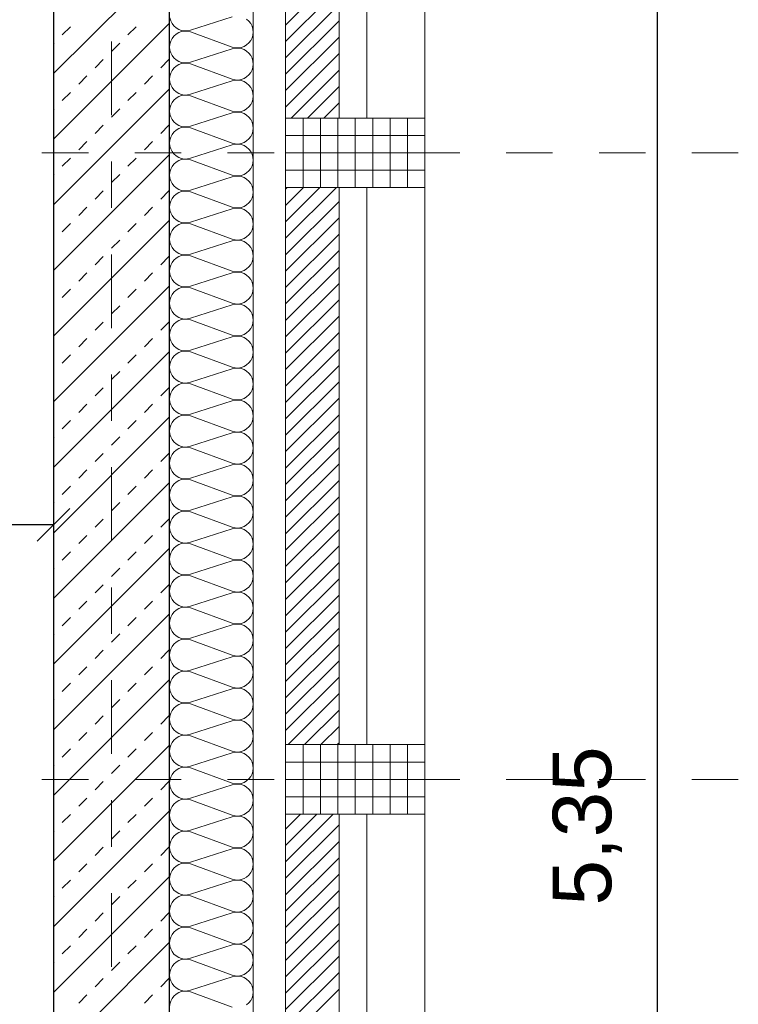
# Model space of a CAD drawing. Header units: metres. Extents: x -45.2 to 14.3, y -31.8 to 10.2.
# Tile 142 of 152: x -0.2 to 1.3, y -3.2 to -1.1. Entities that reach past the tile are written whole.
import ezdxf

# ---------------------------------------------------------------- set-up
doc = ezdxf.new("R2010")
doc.units = ezdxf.units.M
doc.header["$LTSCALE"] = 0.05
doc.linetypes.add('Achsen 01', pattern=[5.291531, 3.175, -1.058062, 0.352704, -0.705764])
doc.linetypes.add('Raster 01', pattern=[2, 1, -1])
doc.layers.get('0').update_dxf_attribs({"lineweight": 25})
for name, color, linetype, lineweight in [('013_Beton und Stahlbetonarbeiten-330 Außenwände', 7, 'Continuous', 25), ('014_Fassadenarbeiten-330 Betonfertigteile vertikal', 7, 'Continuous', 9), ('014_Fassadenarbeiten-330 Filtermauerwerk 11.5cm', 7, 'Continuous', 9), ('AV1-Einrichtung Bemaßung', 7, 'Continuous', 9), ('Bemaßung-Bemaßung', 7, 'Continuous', 9)]:
    doc.layers.add(name, color=color, linetype=linetype, lineweight=lineweight)
for name, color, linetype, lineweight, true_color in [('014_Fassadenarbeiten-000 Aufsicht Betonfertigteile', 7, 'Continuous', 9, 0xc0c0c0), ('014_Fassadenarbeiten-000 Aufsicht Mauerwerk', 7, 'Continuous', 9, 0xa6a6a6), ('014_Fassadenarbeiten-330 mineralische Dämmung', 7, 'Continuous', 9, 0x666666), ('AV1-Achsen', 1, 'Achsen 01', 18, 0xff0000), ('AV1-Raster', 7, 'Raster 01', 9, 0xa6a6a6)]:
    doc.layers.add(name, color=color, linetype=linetype, lineweight=lineweight, true_color=true_color)
doc.styles.add('Arial', font='arial.ttf')

msp = doc.modelspace()

# ---------------------------------------------------------------- linework, layer by layer
at = {"color": 0, "linetype": 'Continuous', "lineweight": 15}
msp.add_line((-0.0896, -2.116), (-0.1604, -2.1867), dxfattribs=at)
at = {"color": 0, "linetype": 'ByBlock', "lineweight": -2}
msp.add_line((-0.125, -2.1514), (-0.1957, -2.1514), dxfattribs=at)
at = {"layer": '013_Beton und Stahlbetonarbeiten-330 Außenwände', "color": 251, "linetype": 'Continuous', "lineweight": 13, "true_color": 0x4c4c4c}
for p, q in [((0.125, -0.9291), (-0.125, -1.1791)), ((0.125, -1.0706), (-0.125, -1.3206)), ((-0.1061, -1.096), (-0.0884, -1.0783)), ((0.0354, -1.096), (0.053, -1.0783)), ((-0.125, -1.1149), (-0.1237, -1.1137)), ((0, -1.1314), (0.0177, -1.1137)), ((-0.0354, -1.1667), (-0.0177, -1.149)), ((0.1061, -1.1667), (0.1237, -1.149)), ((-0.0707, -1.2021), (-0.053, -1.1844)), ((0.0707, -1.2021), (0.0884, -1.1844)), ((0.125, -1.212), (-0.125, -1.462)), ((-0.1061, -1.2374), (-0.0884, -1.2198)), ((0.0354, -1.2374), (0.053, -1.2198)), ((-0.125, -1.2564), (-0.1237, -1.2551)), ((0, -1.2728), (0.0177, -1.2551)), ((-0.0354, -1.3081), (-0.0177, -1.2905)), ((0.1061, -1.3081), (0.1237, -1.2905)), ((-0.0707, -1.3435), (-0.053, -1.3258)), ((0.0707, -1.3435), (0.0884, -1.3258)), ((0.125, -1.3534), (-0.125, -1.6034)), ((-0.1061, -1.3789), (-0.0884, -1.3612)), ((0.0354, -1.3789), (0.053, -1.3612)), ((-0.125, -1.3978), (-0.1237, -1.3965)), ((0, -1.4142), (0.0177, -1.3965)), ((-0.0354, -1.4496), (-0.0177, -1.4319)), ((0.1061, -1.4496), (0.1237, -1.4319)), ((-0.0707, -1.4849), (-0.053, -1.4672)), ((0.0707, -1.4849), (0.0884, -1.4672)), ((0.125, -1.4948), (-0.125, -1.7448)), ((-0.1061, -1.5203), (-0.0884, -1.5026)), ((0.0354, -1.5203), (0.053, -1.5026)), ((-0.125, -1.5392), (-0.1237, -1.538)), ((0, -1.5556), (0.0177, -1.538)), ((-0.0354, -1.591), (-0.0177, -1.5733)), ((0.1061, -1.591), (0.1237, -1.5733)), ((-0.0707, -1.6263), (-0.053, -1.6087)), ((0.0707, -1.6263), (0.0884, -1.6087)), ((0.125, -1.6363), (-0.125, -1.8863)), ((-0.1061, -1.6617), (-0.0884, -1.644)), ((0.0354, -1.6617), (0.053, -1.644)), ((-0.125, -1.6806), (-0.1237, -1.6794)), ((0, -1.6971), (0.0177, -1.6794)), ((-0.0354, -1.7324), (-0.0177, -1.7147)), ((0.1061, -1.7324), (0.1237, -1.7147)), ((-0.0707, -1.7678), (-0.053, -1.7501)), ((0.0707, -1.7678), (0.0884, -1.7501)), ((0.125, -1.7777), (-0.125, -2.0277)), ((-0.1061, -1.8031), (-0.0884, -1.7854)), ((0.0354, -1.8031), (0.053, -1.7854)), ((-0.125, -1.8221), (-0.1237, -1.8208)), ((0, -1.8385), (0.0177, -1.8208)), ((-0.0354, -1.8738), (-0.0177, -1.8562)), ((0.1061, -1.8738), (0.1237, -1.8562)), ((-0.0707, -1.9092), (-0.053, -1.8915)), ((0.0707, -1.9092), (0.0884, -1.8915)), ((0.125, -1.9191), (-0.125, -2.1691)), ((-0.1061, -1.9445), (-0.0884, -1.9269)), ((0.0354, -1.9445), (0.053, -1.9269)), ((-0.125, -1.9635), (-0.1237, -1.9622)), ((0, -1.9799), (0.0177, -1.9622)), ((-0.0354, -2.0153), (-0.0177, -1.9976)), ((0.1061, -2.0153), (0.1237, -1.9976)), ((-0.0707, -2.0506), (-0.053, -2.0329)), ((0.0707, -2.0506), (0.0884, -2.0329)), ((0.125, -2.0605), (-0.125, -2.3105)), ((-0.1061, -2.086), (-0.0884, -2.0683)), ((0.0354, -2.086), (0.053, -2.0683)), ((-0.125, -2.1049), (-0.1237, -2.1036)), ((0, -2.1213), (0.0177, -2.1036)), ((-0.0354, -2.1567), (-0.0177, -2.139)), ((0.1061, -2.1567), (0.1237, -2.139)), ((-0.0707, -2.192), (-0.053, -2.1744)), ((0.0707, -2.192), (0.0884, -2.1744)), ((0.125, -2.2019), (-0.125, -2.4519)), ((-0.1061, -2.2274), (-0.0884, -2.2097)), ((0.0354, -2.2274), (0.053, -2.2097)), ((-0.125, -2.2463), (-0.1237, -2.2451)), ((0, -2.2627), (0.0177, -2.2451)), ((-0.0354, -2.2981), (-0.0177, -2.2804)), ((0.1061, -2.2981), (0.1237, -2.2804)), ((-0.0707, -2.3335), (-0.053, -2.3158)), ((0.0707, -2.3335), (0.0884, -2.3158)), ((0.125, -2.3434), (-0.125, -2.5934)), ((-0.1061, -2.3688), (-0.0884, -2.3511)), ((0.0354, -2.3688), (0.053, -2.3511)), ((-0.125, -2.3877), (-0.1237, -2.3865)), ((0, -2.4042), (0.0177, -2.3865)), ((-0.0354, -2.4395), (-0.0177, -2.4218)), ((0.1061, -2.4395), (0.1237, -2.4218)), ((-0.0707, -2.4749), (-0.053, -2.4572)), ((0.0707, -2.4749), (0.0884, -2.4572)), ((0.125, -2.4848), (-0.125, -2.7348)), ((-0.1061, -2.5102), (-0.0884, -2.4926)), ((0.0354, -2.5102), (0.053, -2.4926)), ((-0.125, -2.5292), (-0.1237, -2.5279)), ((0, -2.5456), (0.0177, -2.5279)), ((-0.0354, -2.5809), (-0.0177, -2.5633)), ((0.1061, -2.5809), (0.1237, -2.5633)), ((-0.0707, -2.6163), (-0.053, -2.5986)), ((0.0707, -2.6163), (0.0884, -2.5986)), ((0.125, -2.6262), (-0.125, -2.8762)), ((-0.1061, -2.6517), (-0.0884, -2.634)), ((0.0354, -2.6517), (0.053, -2.634)), ((-0.125, -2.6706), (-0.1237, -2.6693)), ((0, -2.687), (0.0177, -2.6693)), ((-0.0354, -2.7224), (-0.0177, -2.7047)), ((0.1061, -2.7224), (0.1237, -2.7047)), ((-0.0707, -2.7577), (-0.053, -2.74)), ((0.0707, -2.7577), (0.0884, -2.74)), ((0.125, -2.7676), (-0.125, -3.0176)), ((-0.1061, -2.7931), (-0.0884, -2.7754)), ((0.0354, -2.7931), (0.053, -2.7754)), ((-0.125, -2.812), (-0.1237, -2.8107)), ((0, -2.8284), (0.0177, -2.8107)), ((-0.0354, -2.8638), (-0.0177, -2.8461)), ((0.1061, -2.8638), (0.1237, -2.8461)), ((-0.0707, -2.8991), (-0.053, -2.8815)), ((0.0707, -2.8991), (0.0884, -2.8815)), ((0.125, -2.909), (-0.125, -3.159)), ((-0.1061, -2.9345), (-0.0884, -2.9168)), ((0.0354, -2.9345), (0.053, -2.9168)), ((-0.125, -2.9534), (-0.1237, -2.9522)), ((0, -2.9698), (0.0177, -2.9522)), ((-0.0354, -3.0052), (-0.0177, -2.9875)), ((0.1061, -3.0052), (0.1237, -2.9875)), ((-0.0707, -3.0406), (-0.053, -3.0229)), ((0.0707, -3.0406), (0.0884, -3.0229)), ((0.125, -3.0505), (-0.125, -3.3005)), ((-0.1061, -3.0759), (-0.0884, -3.0582)), ((0.0354, -3.0759), (0.053, -3.0582)), ((-0.125, -3.0948), (-0.1237, -3.0936)), ((0, -3.1113), (0.0177, -3.0936)), ((-0.0354, -3.1466), (-0.0177, -3.1289)), ((0.1061, -3.1466), (0.1237, -3.1289)), ((-0.0707, -3.182), (-0.053, -3.1643)), ((0.0707, -3.182), (0.0884, -3.1643))]:
    msp.add_line(p, q, dxfattribs=at)
at = {"layer": '013_Beton und Stahlbetonarbeiten-330 Außenwände'}
msp.add_lwpolyline([(-0.125, 0.125), (-0.125, -5.525), (0.125, -5.525), (0.125, 0.125)], close=True, dxfattribs=at)
at = {"layer": '014_Fassadenarbeiten-000 Aufsicht Betonfertigteile'}
msp.add_lwpolyline([(0.305, -21.905), (0.305, 0.305), (0.675, 0.675), (0.675, -22.275)], close=True, dxfattribs=at)
at = {"layer": '014_Fassadenarbeiten-000 Aufsicht Mauerwerk'}
for points in [[(0.375, -0.075), (0.55, -0.075), (0.55, -1.275), (0.375, -1.275)], [(0.55, -1.275), (0.375, -1.275), (0.375, -0.075), (0.55, -0.075)], [(0.375, -1.425), (0.55, -1.425), (0.55, -2.625), (0.375, -2.625)], [(0.55, -2.625), (0.375, -2.625), (0.375, -1.425), (0.55, -1.425)], [(0.375, -2.775), (0.55, -2.775), (0.55, -3.975), (0.375, -3.975)], [(0.55, -3.975), (0.375, -3.975), (0.375, -2.775), (0.55, -2.775)]]:
    msp.add_lwpolyline(points, close=True, dxfattribs=at)
at = {"layer": '014_Fassadenarbeiten-330 Betonfertigteile vertikal', "color": 8, "linetype": 'Continuous', "lineweight": 9, "true_color": 0x808080}
for p, q in [((0.4125, -1.275), (0.4125, -1.425)), ((0.45, -1.275), (0.45, -1.425)), ((0.4875, -1.275), (0.4875, -1.425)), ((0.525, -1.275), (0.525, -1.425)), ((0.5625, -1.275), (0.5625, -1.425)), ((0.6, -1.275), (0.6, -1.425)), ((0.6375, -1.275), (0.6375, -1.425)), ((0.4125, -2.625), (0.4125, -2.775)), ((0.45, -2.625), (0.45, -2.775)), ((0.4875, -2.625), (0.4875, -2.775)), ((0.525, -2.625), (0.525, -2.775)), ((0.5625, -2.625), (0.5625, -2.775)), ((0.6, -2.625), (0.6, -2.775)), ((0.6375, -2.625), (0.6375, -2.775))]:
    msp.add_line(p, q, dxfattribs=at)
at = {"layer": '014_Fassadenarbeiten-330 Betonfertigteile vertikal', "color": 8, "linetype": 'Continuous', "lineweight": 13, "true_color": 0x808080}
for p, q in [((0.375, -1.3125), (0.675, -1.3125)), ((0.375, -1.35), (0.675, -1.35)), ((0.375, -1.3875), (0.675, -1.3875)), ((0.375, -2.6625), (0.675, -2.6625)), ((0.375, -2.7), (0.675, -2.7)), ((0.375, -2.7375), (0.675, -2.7375))]:
    msp.add_line(p, q, dxfattribs=at)
at = {"layer": '014_Fassadenarbeiten-330 Betonfertigteile vertikal'}
for points in [[(0.675, -1.275), (0.675, -1.425), (0.375, -1.425), (0.375, -1.275)], [(0.675, -2.625), (0.675, -2.775), (0.375, -2.775), (0.375, -2.625)]]:
    msp.add_lwpolyline(points, close=True, dxfattribs=at)
at = {"layer": '014_Fassadenarbeiten-330 Filtermauerwerk 11.5cm', "color": 8, "linetype": 'Continuous', "lineweight": 9, "true_color": 0x808080}
for p, q in [((0.375, -1.0746), (0.49, -0.9596)), ((0.375, -1.1099), (0.49, -0.9949)), ((0.375, -1.1453), (0.49, -1.0303)), ((0.375, -1.1806), (0.49, -1.0656)), ((0.375, -1.216), (0.49, -1.101)), ((0.375, -1.2513), (0.49, -1.1363)), ((0.3867, -1.275), (0.49, -1.1717)), ((0.4221, -1.275), (0.49, -1.2071)), ((0.4574, -1.275), (0.49, -1.2424)), ((0.375, -1.4281), (0.3781, -1.425)), ((0.375, -1.4635), (0.4135, -1.425)), ((0.375, -1.4988), (0.4488, -1.425)), ((0.375, -1.5342), (0.4842, -1.425)), ((0.375, -1.5695), (0.49, -1.4545)), ((0.375, -1.6049), (0.49, -1.4899)), ((0.375, -1.6403), (0.49, -1.5253)), ((0.375, -1.6756), (0.49, -1.5606)), ((0.375, -1.711), (0.49, -1.596)), ((0.375, -1.7463), (0.49, -1.6313)), ((0.375, -1.7817), (0.49, -1.6667)), ((0.375, -1.817), (0.49, -1.702)), ((0.375, -1.8524), (0.49, -1.7374)), ((0.375, -1.8877), (0.49, -1.7727)), ((0.375, -1.9231), (0.49, -1.8081)), ((0.375, -1.9585), (0.49, -1.8435)), ((0.375, -1.9938), (0.49, -1.8788)), ((0.375, -2.0292), (0.49, -1.9142)), ((0.375, -2.0645), (0.49, -1.9495)), ((0.375, -2.0999), (0.49, -1.9849)), ((0.375, -2.1352), (0.49, -2.0202)), ((0.375, -2.1706), (0.49, -2.0556)), ((0.375, -2.2059), (0.49, -2.0909)), ((0.375, -2.2413), (0.49, -2.1263)), ((0.375, -2.2767), (0.49, -2.1617)), ((0.375, -2.312), (0.49, -2.197)), ((0.375, -2.3474), (0.49, -2.2324)), ((0.375, -2.3827), (0.49, -2.2677)), ((0.375, -2.4181), (0.49, -2.3031)), ((0.375, -2.4534), (0.49, -2.3384)), ((0.375, -2.4888), (0.49, -2.3738)), ((0.375, -2.5241), (0.49, -2.4091)), ((0.375, -2.5595), (0.49, -2.4445)), ((0.375, -2.5948), (0.49, -2.4798)), ((0.3802, -2.625), (0.49, -2.5152)), ((0.4156, -2.625), (0.49, -2.5506)), ((0.4509, -2.625), (0.49, -2.5859)), ((0.4863, -2.625), (0.49, -2.6213)), ((0.375, -2.807), (0.407, -2.775)), ((0.375, -2.8423), (0.4423, -2.775)), ((0.375, -2.8777), (0.4777, -2.775)), ((0.375, -2.913), (0.49, -2.798)), ((0.375, -2.9484), (0.49, -2.8334)), ((0.375, -2.9838), (0.49, -2.8688)), ((0.375, -3.0191), (0.49, -2.9041)), ((0.375, -3.0545), (0.49, -2.9395)), ((0.375, -3.0898), (0.49, -2.9748)), ((0.375, -3.1252), (0.49, -3.0102)), ((0.375, -3.1605), (0.49, -3.0455)), ((0.375, -3.1959), (0.49, -3.0809)), ((0.375, -3.2312), (0.49, -3.1162)), ((0.375, -3.2666), (0.49, -3.1516))]:
    msp.add_line(p, q, dxfattribs=at)
at = {"layer": '014_Fassadenarbeiten-330 Filtermauerwerk 11.5cm'}
for points in [[(0.49, -1.275), (0.375, -1.275), (0.375, -0.075), (0.49, -0.075)], [(0.49, -2.625), (0.375, -2.625), (0.375, -1.425), (0.49, -1.425)], [(0.49, -3.975), (0.375, -3.975), (0.375, -2.775), (0.49, -2.775)]]:
    msp.add_lwpolyline(points, close=True, dxfattribs=at)
at = {"layer": '014_Fassadenarbeiten-330 mineralische Dämmung'}
msp.add_lwpolyline([(0, 0.125), (0, 0.305), (0.305, 0.305), (0.305, -5.4), (0.125, -5.4), (0.125, 0.125)], close=True, dxfattribs=at)
for points in [[(0.26, -1.057), (0.17, -1.0859), (0.17, -1.0859), (0.1637, -1.0873), (0.1572, -1.0875), (0.1508, -1.0865), (0.1447, -1.0842), (0.1392, -1.0809), (0.1343, -1.0767), (0.1303, -1.0715), (0.1274, -1.0658), (0.1256, -1.0595)], [(0.2908, -3.1859), (0.2957, -3.1816), (0.2997, -3.1765), (0.3026, -3.1708), (0.3044, -3.1645), (0.305, -3.1581), (0.3044, -3.1516), (0.3026, -3.1454), (0.2997, -3.1397), (0.2957, -3.1345), (0.2908, -3.1303), (0.2853, -3.127), (0.2792, -3.1247), (0.2728, -3.1237), (0.2663, -3.1239), (0.26, -3.1253), (0.17, -3.1542), (0.17, -3.1542), (0.1637, -3.1556), (0.1572, -3.1558), (0.1508, -3.1548), (0.1447, -3.1526), (0.1392, -3.1493), (0.1343, -3.145), (0.1303, -3.1399), (0.1274, -3.1341), (0.1256, -3.1279), (0.125, -3.1214), (0.1256, -3.115), (0.1274, -3.1088), (0.1303, -3.103), (0.1343, -3.0979), (0.1392, -3.0936), (0.1447, -3.0903), (0.1508, -3.0881), (0.1572, -3.0871), (0.1637, -3.0873), (0.17, -3.0887), (0.26, -3.1219), (0.26, -3.1219), (0.2663, -3.1233), (0.2728, -3.1235), (0.2792, -3.1225), (0.2853, -3.1203), (0.2908, -3.117), (0.2957, -3.1127), (0.2997, -3.1076), (0.3026, -3.1018), (0.3044, -3.0956), (0.305, -3.0891), (0.3044, -3.0827), (0.3026, -3.0765), (0.2997, -3.0707), (0.2957, -3.0656), (0.2908, -3.0613), (0.2853, -3.058), (0.2792, -3.0558), (0.2728, -3.0548), (0.2663, -3.055), (0.26, -3.0564), (0.17, -3.0853), (0.17, -3.0853), (0.1637, -3.0867), (0.1572, -3.0869), (0.1508, -3.0859), (0.1447, -3.0836), (0.1392, -3.0803), (0.1343, -3.0761), (0.1303, -3.0709), (0.1274, -3.0652), (0.1256, -3.0589), (0.125, -3.0525), (0.1256, -3.0461), (0.1274, -3.0398), (0.1303, -3.0341), (0.1343, -3.0289), (0.1392, -3.0247), (0.1447, -3.0214), (0.1508, -3.0192), (0.1572, -3.0181), (0.1637, -3.0183), (0.17, -3.0197), (0.26, -3.053), (0.26, -3.053), (0.2663, -3.0544), (0.2728, -3.0546), (0.2792, -3.0535), (0.2853, -3.0513), (0.2908, -3.048), (0.2957, -3.0438), (0.2997, -3.0386), (0.3026, -3.0329), (0.3044, -3.0266), (0.305, -3.0202), (0.3044, -3.0138), (0.3026, -3.0075), (0.2997, -3.0018), (0.2957, -2.9967), (0.2908, -2.9924), (0.2853, -2.9891), (0.2792, -2.9869), (0.2728, -2.9858), (0.2663, -2.986), (0.26, -2.9874), (0.17, -3.0163), (0.17, -3.0163), (0.1637, -3.0177), (0.1572, -3.0179), (0.1508, -3.0169), (0.1447, -3.0147), (0.1392, -3.0114), (0.1343, -3.0071), (0.1303, -3.002), (0.1274, -2.9962), (0.1256, -2.99), (0.125, -2.9836), (0.1256, -2.9771), (0.1274, -2.9709), (0.1303, -2.9651), (0.1343, -2.96), (0.1392, -2.9557), (0.1447, -2.9524), (0.1508, -2.9502), (0.1572, -2.9492), (0.1637, -2.9494), (0.17, -2.9508), (0.26, -2.984), (0.26, -2.984), (0.2663, -2.9854), (0.2728, -2.9856), (0.2792, -2.9846), (0.2853, -2.9824), (0.2908, -2.9791), (0.2957, -2.9748), (0.2997, -2.9697), (0.3026, -2.9639), (0.3044, -2.9577), (0.305, -2.9513), (0.3044, -2.9448), (0.3026, -2.9386), (0.2997, -2.9328), (0.2957, -2.9277), (0.2908, -2.9234), (0.2853, -2.9201), (0.2792, -2.9179), (0.2728, -2.9169), (0.2663, -2.9171), (0.26, -2.9185), (0.17, -2.9474), (0.17, -2.9474), (0.1637, -2.9488), (0.1572, -2.949), (0.1508, -2.948), (0.1447, -2.9458), (0.1392, -2.9425), (0.1343, -2.9382), (0.1303, -2.933), (0.1274, -2.9273), (0.1256, -2.9211), (0.125, -2.9146), (0.1256, -2.9082), (0.1274, -2.9019), (0.1303, -2.8962), (0.1343, -2.8911), (0.1392, -2.8868), (0.1447, -2.8835), (0.1508, -2.8813), (0.1572, -2.8802), (0.1637, -2.8804), (0.17, -2.8818), (0.26, -2.9151), (0.26, -2.9151), (0.2663, -2.9165), (0.2728, -2.9167), (0.2792, -2.9157), (0.2853, -2.9135), (0.2908, -2.9102), (0.2957, -2.9059), (0.2997, -2.9007), (0.3026, -2.895), (0.3044, -2.8888), (0.305, -2.8823), (0.3044, -2.8759), (0.3026, -2.8697), (0.2997, -2.8639), (0.2957, -2.8588), (0.2908, -2.8545), (0.2853, -2.8512), (0.2792, -2.849), (0.2728, -2.8479), (0.2663, -2.8481), (0.26, -2.8495), (0.17, -2.8785), (0.17, -2.8785), (0.1637, -2.8799), (0.1572, -2.88), (0.1508, -2.879), (0.1447, -2.8768), (0.1392, -2.8735), (0.1343, -2.8692), (0.1303, -2.8641), (0.1274, -2.8583), (0.1256, -2.8521), (0.125, -2.8457), (0.1256, -2.8392), (0.1274, -2.833), (0.1303, -2.8272), (0.1343, -2.8221), (0.1392, -2.8178), (0.1447, -2.8145), (0.1508, -2.8123), (0.1572, -2.8113), (0.1637, -2.8115), (0.17, -2.8129), (0.26, -2.8462), (0.26, -2.8462), (0.2663, -2.8475), (0.2728, -2.8477), (0.2792, -2.8467), (0.2853, -2.8445), (0.2908, -2.8412), (0.2957, -2.8369), (0.2997, -2.8318), (0.3026, -2.826), (0.3044, -2.8198), (0.305, -2.8134), (0.3044, -2.8069), (0.3026, -2.8007), (0.2997, -2.7949), (0.2957, -2.7898), (0.2908, -2.7855), (0.2853, -2.7822), (0.2792, -2.78), (0.2728, -2.779), (0.2663, -2.7792), (0.26, -2.7806), (0.17, -2.8095), (0.17, -2.8095), (0.1637, -2.8109), (0.1572, -2.8111), (0.1508, -2.8101), (0.1447, -2.8079), (0.1392, -2.8046), (0.1343, -2.8003), (0.1303, -2.7952), (0.1274, -2.7894), (0.1256, -2.7832), (0.125, -2.7767), (0.1256, -2.7703), (0.1274, -2.7641), (0.1303, -2.7583), (0.1343, -2.7532), (0.1392, -2.7489), (0.1447, -2.7456), (0.1508, -2.7434), (0.1572, -2.7423), (0.1637, -2.7425), (0.17, -2.7439), (0.26, -2.7772), (0.26, -2.7772), (0.2663, -2.7786), (0.2728, -2.7788), (0.2792, -2.7778), (0.2853, -2.7756), (0.2908, -2.7723), (0.2957, -2.768), (0.2997, -2.7629), (0.3026, -2.7571), (0.3044, -2.7509), (0.305, -2.7444), (0.3044, -2.738), (0.3026, -2.7318), (0.2997, -2.726), (0.2957, -2.7209), (0.2908, -2.7166), (0.2853, -2.7133), (0.2792, -2.7111), (0.2728, -2.7101), (0.2663, -2.7102), (0.26, -2.7116), (0.17, -2.7406), (0.17, -2.7406), (0.1637, -2.742), (0.1572, -2.7422), (0.1508, -2.7411), (0.1447, -2.7389), (0.1392, -2.7356), (0.1343, -2.7313), (0.1303, -2.7262), (0.1274, -2.7204), (0.1256, -2.7142), (0.125, -2.7078), (0.1256, -2.7013), (0.1274, -2.6951), (0.1303, -2.6893), (0.1343, -2.6842), (0.1392, -2.6799), (0.1447, -2.6766), (0.1508, -2.6744), (0.1572, -2.6734), (0.1637, -2.6736), (0.17, -2.675), (0.26, -2.7083), (0.26, -2.7083), (0.2663, -2.7097), (0.2728, -2.7098), (0.2792, -2.7088), (0.2853, -2.7066), (0.2908, -2.7033), (0.2957, -2.699), (0.2997, -2.6939), (0.3026, -2.6881), (0.3044, -2.6819), (0.305, -2.6755), (0.3044, -2.669), (0.3026, -2.6628), (0.2997, -2.657), (0.2957, -2.6519), (0.2908, -2.6476), (0.2853, -2.6443), (0.2792, -2.6421), (0.2728, -2.6411), (0.2663, -2.6413), (0.26, -2.6427), (0.17, -2.6716), (0.17, -2.6716), (0.1637, -2.673), (0.1572, -2.6732), (0.1508, -2.6722), (0.1447, -2.67), (0.1392, -2.6667), (0.1343, -2.6624), (0.1303, -2.6573), (0.1274, -2.6515), (0.1256, -2.6453), (0.125, -2.6388), (0.1256, -2.6324), (0.1274, -2.6262), (0.1303, -2.6204), (0.1343, -2.6153), (0.1392, -2.611), (0.1447, -2.6077), (0.1508, -2.6055), (0.1572, -2.6045), (0.1637, -2.6046), (0.17, -2.606), (0.26, -2.6393), (0.26, -2.6393), (0.2663, -2.6407), (0.2728, -2.6409), (0.2792, -2.6399), (0.2853, -2.6377), (0.2908, -2.6344), (0.2957, -2.6301), (0.2997, -2.625), (0.3026, -2.6192), (0.3044, -2.613), (0.305, -2.6065), (0.3044, -2.6001), (0.3026, -2.5939), (0.2997, -2.5881), (0.2957, -2.583), (0.2908, -2.5787), (0.2853, -2.5754), (0.2792, -2.5732), (0.2728, -2.5722), (0.2663, -2.5724), (0.26, -2.5737), (0.17, -2.6027), (0.17, -2.6027), (0.1637, -2.6041), (0.1572, -2.6043), (0.1508, -2.6032), (0.1447, -2.601), (0.1392, -2.5977), (0.1343, -2.5934), (0.1303, -2.5883), (0.1274, -2.5826), (0.1256, -2.5763), (0.125, -2.5699), (0.1256, -2.5634), (0.1274, -2.5572), (0.1303, -2.5515), (0.1343, -2.5463), (0.1392, -2.542), (0.1447, -2.5387), (0.1508, -2.5365), (0.1572, -2.5355), (0.1637, -2.5357), (0.17, -2.5371), (0.26, -2.5704), (0.26, -2.5704), (0.2663, -2.5718), (0.2728, -2.572), (0.2792, -2.5709), (0.2853, -2.5687), (0.2908, -2.5654), (0.2957, -2.5611), (0.2997, -2.556), (0.3026, -2.5503), (0.3044, -2.544), (0.305, -2.5376), (0.3044, -2.5311), (0.3026, -2.5249), (0.2997, -2.5192), (0.2957, -2.514), (0.2908, -2.5098), (0.2853, -2.5064), (0.2792, -2.5042), (0.2728, -2.5032), (0.2663, -2.5034), (0.26, -2.5048), (0.17, -2.5337), (0.17, -2.5337), (0.1637, -2.5351), (0.1572, -2.5353), (0.1508, -2.5343), (0.1447, -2.5321), (0.1392, -2.5288), (0.1343, -2.5245), (0.1303, -2.5194), (0.1274, -2.5136), (0.1256, -2.5074), (0.125, -2.5009), (0.1256, -2.4945), (0.1274, -2.4883), (0.1303, -2.4825), (0.1343, -2.4774), (0.1392, -2.4731), (0.1447, -2.4698), (0.1508, -2.4676), (0.1572, -2.4666), (0.1637, -2.4668), (0.17, -2.4682), (0.26, -2.5014), (0.26, -2.5014), (0.2663, -2.5028), (0.2728, -2.503), (0.2792, -2.502), (0.2853, -2.4998), (0.2908, -2.4965), (0.2957, -2.4922), (0.2997, -2.4871), (0.3026, -2.4813), (0.3044, -2.4751), (0.305, -2.4686), (0.3044, -2.4622), (0.3026, -2.456), (0.2997, -2.4502), (0.2957, -2.4451), (0.2908, -2.4408), (0.2853, -2.4375), (0.2792, -2.4353), (0.2728, -2.4343), (0.2663, -2.4345), (0.26, -2.4359), (0.17, -2.4648), (0.17, -2.4648), (0.1637, -2.4662), (0.1572, -2.4664), (0.1508, -2.4653), (0.1447, -2.4631), (0.1392, -2.4598), (0.1343, -2.4556), (0.1303, -2.4504), (0.1274, -2.4447), (0.1256, -2.4384), (0.125, -2.432), (0.1256, -2.4256), (0.1274, -2.4193), (0.1303, -2.4136), (0.1343, -2.4084), (0.1392, -2.4042), (0.1447, -2.4009), (0.1508, -2.3986), (0.1572, -2.3976), (0.1637, -2.3978), (0.17, -2.3992), (0.26, -2.4325), (0.26, -2.4325), (0.2663, -2.4339), (0.2728, -2.4341), (0.2792, -2.433), (0.2853, -2.4308), (0.2908, -2.4275), (0.2957, -2.4233), (0.2997, -2.4181), (0.3026, -2.4124), (0.3044, -2.4061), (0.305, -2.3997), (0.3044, -2.3933), (0.3026, -2.387), (0.2997, -2.3813), (0.2957, -2.3761), (0.2908, -2.3719), (0.2853, -2.3686), (0.2792, -2.3664), (0.2728, -2.3653), (0.2663, -2.3655), (0.26, -2.3669), (0.17, -2.3958), (0.17, -2.3958), (0.1637, -2.3972), (0.1572, -2.3974), (0.1508, -2.3964), (0.1447, -2.3942), (0.1392, -2.3909), (0.1343, -2.3866), (0.1303, -2.3815), (0.1274, -2.3757), (0.1256, -2.3695), (0.125, -2.3631), (0.1256, -2.3566), (0.1274, -2.3504), (0.1303, -2.3446), (0.1343, -2.3395), (0.1392, -2.3352), (0.1447, -2.3319), (0.1508, -2.3297), (0.1572, -2.3287), (0.1637, -2.3289), (0.17, -2.3303), (0.26, -2.3635), (0.26, -2.3635), (0.2663, -2.3649), (0.2728, -2.3651), (0.2792, -2.3641), (0.2853, -2.3619), (0.2908, -2.3586), (0.2957, -2.3543), (0.2997, -2.3492), (0.3026, -2.3434), (0.3044, -2.3372), (0.305, -2.3308), (0.3044, -2.3243), (0.3026, -2.3181), (0.2997, -2.3123), (0.2957, -2.3072), (0.2908, -2.3029), (0.2853, -2.2996), (0.2792, -2.2974), (0.2728, -2.2964), (0.2663, -2.2966), (0.26, -2.298), (0.17, -2.3269), (0.17, -2.3269), (0.1637, -2.3283), (0.1572, -2.3285), (0.1508, -2.3275), (0.1447, -2.3253), (0.1392, -2.322), (0.1343, -2.3177), (0.1303, -2.3125), (0.1274, -2.3068), (0.1256, -2.3006), (0.125, -2.2941), (0.1256, -2.2877), (0.1274, -2.2814), (0.1303, -2.2757), (0.1343, -2.2706), (0.1392, -2.2663), (0.1447, -2.263), (0.1508, -2.2608), (0.1572, -2.2597), (0.1637, -2.2599), (0.17, -2.2613), (0.26, -2.2946), (0.26, -2.2946), (0.2663, -2.296), (0.2728, -2.2962), (0.2792, -2.2952), (0.2853, -2.293), (0.2908, -2.2896), (0.2957, -2.2854), (0.2997, -2.2802), (0.3026, -2.2745), (0.3044, -2.2683), (0.305, -2.2618), (0.3044, -2.2554), (0.3026, -2.2491), (0.2997, -2.2434), (0.2957, -2.2383), (0.2908, -2.234), (0.2853, -2.2307), (0.2792, -2.2285), (0.2728, -2.2274), (0.2663, -2.2276), (0.26, -2.229), (0.17, -2.2579), (0.17, -2.2579), (0.1637, -2.2593), (0.1572, -2.2595), (0.1508, -2.2585), (0.1447, -2.2563), (0.1392, -2.253), (0.1343, -2.2487), (0.1303, -2.2436), (0.1274, -2.2378), (0.1256, -2.2316), (0.125, -2.2252), (0.1256, -2.2187), (0.1274, -2.2125), (0.1303, -2.2067), (0.1343, -2.2016), (0.1392, -2.1973), (0.1447, -2.194), (0.1508, -2.1918), (0.1572, -2.1908), (0.1637, -2.191), (0.17, -2.1924), (0.26, -2.2256), (0.26, -2.2256), (0.2663, -2.227), (0.2728, -2.2272), (0.2792, -2.2262), (0.2853, -2.224), (0.2908, -2.2207), (0.2957, -2.2164), (0.2997, -2.2113), (0.3026, -2.2055), (0.3044, -2.1993), (0.305, -2.1929), (0.3044, -2.1864), (0.3026, -2.1802), (0.2997, -2.1744), (0.2957, -2.1693), (0.2908, -2.165), (0.2853, -2.1617), (0.2792, -2.1595), (0.2728, -2.1585), (0.2663, -2.1587), (0.26, -2.1601), (0.17, -2.189), (0.17, -2.189), (0.1637, -2.1904), (0.1572, -2.1906), (0.1508, -2.1896), (0.1447, -2.1874), (0.1392, -2.1841), (0.1343, -2.1798), (0.1303, -2.1747), (0.1274, -2.1689), (0.1256, -2.1627), (0.125, -2.1562), (0.1256, -2.1498), (0.1274, -2.1436), (0.1303, -2.1378), (0.1343, -2.1327), (0.1392, -2.1284), (0.1447, -2.1251), (0.1508, -2.1229), (0.1572, -2.1218), (0.1637, -2.122), (0.17, -2.1234), (0.26, -2.1567), (0.26, -2.1567), (0.2663, -2.1581), (0.2728, -2.1583), (0.2792, -2.1573), (0.2853, -2.1551), (0.2908, -2.1518), (0.2957, -2.1475), (0.2997, -2.1424), (0.3026, -2.1366), (0.3044, -2.1304), (0.305, -2.1239), (0.3044, -2.1175), (0.3026, -2.1113), (0.2997, -2.1055), (0.2957, -2.1004), (0.2908, -2.0961), (0.2853, -2.0928), (0.2792, -2.0906), (0.2728, -2.0895), (0.2663, -2.0897), (0.26, -2.0911), (0.17, -2.1201), (0.17, -2.1201), (0.1637, -2.1215), (0.1572, -2.1216), (0.1508, -2.1206), (0.1447, -2.1184), (0.1392, -2.1151), (0.1343, -2.1108), (0.1303, -2.1057), (0.1274, -2.0999), (0.1256, -2.0937), (0.125, -2.0873), (0.1256, -2.0808), (0.1274, -2.0746), (0.1303, -2.0688), (0.1343, -2.0637), (0.1392, -2.0594), (0.1447, -2.0561), (0.1508, -2.0539), (0.1572, -2.0529), (0.1637, -2.0531), (0.17, -2.0545), (0.26, -2.0878), (0.26, -2.0878), (0.2663, -2.0892), (0.2728, -2.0893), (0.2792, -2.0883), (0.2853, -2.0861), (0.2908, -2.0828), (0.2957, -2.0785), (0.2997, -2.0734), (0.3026, -2.0676), (0.3044, -2.0614), (0.305, -2.055), (0.3044, -2.0485), (0.3026, -2.0423), (0.2997, -2.0365), (0.2957, -2.0314), (0.2908, -2.0271), (0.2853, -2.0238), (0.2792, -2.0216), (0.2728, -2.0206), (0.2663, -2.0208), (0.26, -2.0222), (0.17, -2.0511), (0.17, -2.0511), (0.1637, -2.0525), (0.1572, -2.0527), (0.1508, -2.0517), (0.1447, -2.0495), (0.1392, -2.0462), (0.1343, -2.0419), (0.1303, -2.0368), (0.1274, -2.031), (0.1256, -2.0248), (0.125, -2.0183), (0.1256, -2.0119), (0.1274, -2.0057), (0.1303, -1.9999), (0.1343, -1.9948), (0.1392, -1.9905), (0.1447, -1.9872), (0.1508, -1.985), (0.1572, -1.984), (0.1637, -1.9841), (0.17, -1.9855), (0.26, -2.0188), (0.26, -2.0188), (0.2663, -2.0202), (0.2728, -2.0204), (0.2792, -2.0194), (0.2853, -2.0172), (0.2908, -2.0139), (0.2957, -2.0096), (0.2997, -2.0045), (0.3026, -1.9987), (0.3044, -1.9925), (0.305, -1.986), (0.3044, -1.9796), (0.3026, -1.9734), (0.2997, -1.9676), (0.2957, -1.9625), (0.2908, -1.9582), (0.2853, -1.9549), (0.2792, -1.9527), (0.2728, -1.9517), (0.2663, -1.9518), (0.26, -1.9532), (0.17, -1.9822), (0.17, -1.9822), (0.1637, -1.9836), (0.1572, -1.9838), (0.1508, -1.9827), (0.1447, -1.9805), (0.1392, -1.9772), (0.1343, -1.9729), (0.1303, -1.9678), (0.1274, -1.9621), (0.1256, -1.9558), (0.125, -1.9494), (0.1256, -1.9429), (0.1274, -1.9367), (0.1303, -1.9309), (0.1343, -1.9258), (0.1392, -1.9215), (0.1447, -1.9182), (0.1508, -1.916), (0.1572, -1.915), (0.1637, -1.9152), (0.17, -1.9166), (0.26, -1.9499), (0.26, -1.9499), (0.2663, -1.9513), (0.2728, -1.9515), (0.2792, -1.9504), (0.2853, -1.9482), (0.2908, -1.9449), (0.2957, -1.9406), (0.2997, -1.9355), (0.3026, -1.9297), (0.3044, -1.9235), (0.305, -1.9171), (0.3044, -1.9106), (0.3026, -1.9044), (0.2997, -1.8987), (0.2957, -1.8935), (0.2908, -1.8892), (0.2853, -1.8859), (0.2792, -1.8837), (0.2728, -1.8827), (0.2663, -1.8829), (0.26, -1.8843), (0.17, -1.9132), (0.17, -1.9132), (0.1637, -1.9146), (0.1572, -1.9148), (0.1508, -1.9138), (0.1447, -1.9116), (0.1392, -1.9083), (0.1343, -1.904), (0.1303, -1.8989), (0.1274, -1.8931), (0.1256, -1.8869), (0.125, -1.8804), (0.1256, -1.874), (0.1274, -1.8678), (0.1303, -1.862), (0.1343, -1.8569), (0.1392, -1.8526), (0.1447, -1.8493), (0.1508, -1.8471), (0.1572, -1.8461), (0.1637, -1.8463), (0.17, -1.8477), (0.26, -1.8809), (0.26, -1.8809), (0.2663, -1.8823), (0.2728, -1.8825), (0.2792, -1.8815), (0.2853, -1.8793), (0.2908, -1.876), (0.2957, -1.8717), (0.2997, -1.8666), (0.3026, -1.8608), (0.3044, -1.8546), (0.305, -1.8481), (0.3044, -1.8417), (0.3026, -1.8355), (0.2997, -1.8297), (0.2957, -1.8246), (0.2908, -1.8203), (0.2853, -1.817), (0.2792, -1.8148), (0.2728, -1.8138), (0.2663, -1.814), (0.26, -1.8154), (0.17, -1.8443), (0.17, -1.8443), (0.1637, -1.8457), (0.1572, -1.8459), (0.1508, -1.8448), (0.1447, -1.8426), (0.1392, -1.8393), (0.1343, -1.8351), (0.1303, -1.8299), (0.1274, -1.8242), (0.1256, -1.8179), (0.125, -1.8115), (0.1256, -1.805), (0.1274, -1.7988), (0.1303, -1.7931), (0.1343, -1.7879), (0.1392, -1.7837), (0.1447, -1.7803), (0.1508, -1.7781), (0.1572, -1.7771), (0.1637, -1.7773), (0.17, -1.7787), (0.26, -1.812), (0.26, -1.812), (0.2663, -1.8134), (0.2728, -1.8136), (0.2792, -1.8125), (0.2853, -1.8103), (0.2908, -1.807), (0.2957, -1.8027), (0.2997, -1.7976), (0.3026, -1.7919), (0.3044, -1.7856), (0.305, -1.7792), (0.3044, -1.7728), (0.3026, -1.7665), (0.2997, -1.7608), (0.2957, -1.7556), (0.2908, -1.7514), (0.2853, -1.7481), (0.2792, -1.7459), (0.2728, -1.7448), (0.2663, -1.745), (0.26, -1.7464), (0.17, -1.7753), (0.17, -1.7753), (0.1637, -1.7767), (0.1572, -1.7769), (0.1508, -1.7759), (0.1447, -1.7737), (0.1392, -1.7704), (0.1343, -1.7661), (0.1303, -1.761), (0.1274, -1.7552), (0.1256, -1.749), (0.125, -1.7426), (0.1256, -1.7361), (0.1274, -1.7299), (0.1303, -1.7241), (0.1343, -1.719), (0.1392, -1.7147), (0.1447, -1.7114), (0.1508, -1.7092), (0.1572, -1.7082), (0.1637, -1.7084), (0.17, -1.7098), (0.26, -1.743), (0.26, -1.743), (0.2663, -1.7444), (0.2728, -1.7446), (0.2792, -1.7436), (0.2853, -1.7414), (0.2908, -1.7381), (0.2957, -1.7338), (0.2997, -1.7287), (0.3026, -1.7229), (0.3044, -1.7167), (0.305, -1.7103), (0.3044, -1.7038), (0.3026, -1.6976), (0.2997, -1.6918), (0.2957, -1.6867), (0.2908, -1.6824), (0.2853, -1.6791), (0.2792, -1.6769), (0.2728, -1.6759), (0.2663, -1.6761), (0.26, -1.6775), (0.17, -1.7064), (0.17, -1.7064), (0.1637, -1.7078), (0.1572, -1.708), (0.1508, -1.707), (0.1447, -1.7048), (0.1392, -1.7014), (0.1343, -1.6972), (0.1303, -1.692), (0.1274, -1.6863), (0.1256, -1.6801), (0.125, -1.6736), (0.1256, -1.6672), (0.1274, -1.6609), (0.1303, -1.6552), (0.1343, -1.65), (0.1392, -1.6458), (0.1447, -1.6425), (0.1508, -1.6403), (0.1572, -1.6392), (0.1637, -1.6394), (0.17, -1.6408), (0.26, -1.6741), (0.26, -1.6741), (0.2663, -1.6755), (0.2728, -1.6757), (0.2792, -1.6747), (0.2853, -1.6724), (0.2908, -1.6691), (0.2957, -1.6649), (0.2997, -1.6597), (0.3026, -1.654), (0.3044, -1.6478), (0.305, -1.6413), (0.3044, -1.6349), (0.3026, -1.6286), (0.2997, -1.6229), (0.2957, -1.6178), (0.2908, -1.6135), (0.2853, -1.6102), (0.2792, -1.608), (0.2728, -1.6069), (0.2663, -1.6071), (0.26, -1.6085), (0.17, -1.6374), (0.17, -1.6374), (0.1637, -1.6388), (0.1572, -1.639), (0.1508, -1.638), (0.1447, -1.6358), (0.1392, -1.6325), (0.1343, -1.6282), (0.1303, -1.6231), (0.1274, -1.6173), (0.1256, -1.6111), (0.125, -1.6047), (0.1256, -1.5982), (0.1274, -1.592), (0.1303, -1.5862), (0.1343, -1.5811), (0.1392, -1.5768), (0.1447, -1.5735), (0.1508, -1.5713), (0.1572, -1.5703), (0.1637, -1.5705), (0.17, -1.5719), (0.26, -1.6051), (0.26, -1.6051), (0.2663, -1.6065), (0.2728, -1.6067), (0.2792, -1.6057), (0.2853, -1.6035), (0.2908, -1.6002), (0.2957, -1.5959), (0.2997, -1.5908), (0.3026, -1.585), (0.3044, -1.5788), (0.305, -1.5724), (0.3044, -1.5659), (0.3026, -1.5597), (0.2997, -1.5539), (0.2957, -1.5488), (0.2908, -1.5445), (0.2853, -1.5412), (0.2792, -1.539), (0.2728, -1.538), (0.2663, -1.5382), (0.26, -1.5396), (0.17, -1.5685), (0.17, -1.5685), (0.1637, -1.5699), (0.1572, -1.5701), (0.1508, -1.5691), (0.1447, -1.5669), (0.1392, -1.5636), (0.1343, -1.5593), (0.1303, -1.5542), (0.1274, -1.5484), (0.1256, -1.5422), (0.125, -1.5357), (0.1256, -1.5293), (0.1274, -1.5231), (0.1303, -1.5173), (0.1343, -1.5122), (0.1392, -1.5079), (0.1447, -1.5046), (0.1508, -1.5024), (0.1572, -1.5013), (0.1637, -1.5015), (0.17, -1.5029), (0.26, -1.5362), (0.26, -1.5362), (0.2663, -1.5376), (0.2728, -1.5378), (0.2792, -1.5368), (0.2853, -1.5346), (0.2908, -1.5313), (0.2957, -1.527), (0.2997, -1.5218), (0.3026, -1.5161), (0.3044, -1.5099), (0.305, -1.5034), (0.3044, -1.497), (0.3026, -1.4908), (0.2997, -1.485), (0.2957, -1.4799), (0.2908, -1.4756), (0.2853, -1.4723), (0.2792, -1.4701), (0.2728, -1.469), (0.2663, -1.4692), (0.26, -1.4706), (0.17, -1.4996), (0.17, -1.4996), (0.1637, -1.501), (0.1572, -1.5011), (0.1508, -1.5001), (0.1447, -1.4979), (0.1392, -1.4946), (0.1343, -1.4903), (0.1303, -1.4852), (0.1274, -1.4794), (0.1256, -1.4732), (0.125, -1.4668), (0.1256, -1.4603), (0.1274, -1.4541), (0.1303, -1.4483), (0.1343, -1.4432), (0.1392, -1.4389), (0.1447, -1.4356), (0.1508, -1.4334), (0.1572, -1.4324), (0.1637, -1.4326), (0.17, -1.434), (0.26, -1.4673), (0.26, -1.4673), (0.2663, -1.4687), (0.2728, -1.4688), (0.2792, -1.4678), (0.2853, -1.4656), (0.2908, -1.4623), (0.2957, -1.458), (0.2997, -1.4529), (0.3026, -1.4471), (0.3044, -1.4409), (0.305, -1.4345), (0.3044, -1.428), (0.3026, -1.4218), (0.2997, -1.416), (0.2957, -1.4109), (0.2908, -1.4066), (0.2853, -1.4033), (0.2792, -1.4011), (0.2728, -1.4001), (0.2663, -1.4003), (0.26, -1.4017), (0.17, -1.4306), (0.17, -1.4306), (0.1637, -1.432), (0.1572, -1.4322), (0.1508, -1.4312), (0.1447, -1.429), (0.1392, -1.4257), (0.1343, -1.4214), (0.1303, -1.4163), (0.1274, -1.4105), (0.1256, -1.4043), (0.125, -1.3978), (0.1256, -1.3914), (0.1274, -1.3852), (0.1303, -1.3794), (0.1343, -1.3743), (0.1392, -1.37), (0.1447, -1.3667), (0.1508, -1.3645), (0.1572, -1.3635), (0.1637, -1.3636), (0.17, -1.365), (0.26, -1.3983), (0.26, -1.3983), (0.2663, -1.3997), (0.2728, -1.3999), (0.2792, -1.3989), (0.2853, -1.3967), (0.2908, -1.3934), (0.2957, -1.3891), (0.2997, -1.384), (0.3026, -1.3782), (0.3044, -1.372), (0.305, -1.3655), (0.3044, -1.3591), (0.3026, -1.3529), (0.2997, -1.3471), (0.2957, -1.342), (0.2908, -1.3377), (0.2853, -1.3344), (0.2792, -1.3322), (0.2728, -1.3312), (0.2663, -1.3313), (0.26, -1.3327), (0.17, -1.3617), (0.17, -1.3617), (0.1637, -1.3631), (0.1572, -1.3633), (0.1508, -1.3622), (0.1447, -1.36), (0.1392, -1.3567), (0.1343, -1.3524), (0.1303, -1.3473), (0.1274, -1.3415), (0.1256, -1.3353), (0.125, -1.3289), (0.1256, -1.3224), (0.1274, -1.3162), (0.1303, -1.3104), (0.1343, -1.3053), (0.1392, -1.301), (0.1447, -1.2977), (0.1508, -1.2955), (0.1572, -1.2945), (0.1637, -1.2947), (0.17, -1.2961), (0.26, -1.3294), (0.26, -1.3294), (0.2663, -1.3308), (0.2728, -1.331), (0.2792, -1.3299), (0.2853, -1.3277), (0.2908, -1.3244), (0.2957, -1.3201), (0.2997, -1.315), (0.3026, -1.3092), (0.3044, -1.303), (0.305, -1.2966), (0.3044, -1.2901), (0.3026, -1.2839), (0.2997, -1.2781), (0.2957, -1.273), (0.2908, -1.2687), (0.2853, -1.2654), (0.2792, -1.2632), (0.2728, -1.2622), (0.2663, -1.2624), (0.26, -1.2638), (0.17, -1.2927), (0.17, -1.2927), (0.1637, -1.2941), (0.1572, -1.2943), (0.1508, -1.2933), (0.1447, -1.2911), (0.1392, -1.2878), (0.1343, -1.2835), (0.1303, -1.2784), (0.1274, -1.2726), (0.1256, -1.2664), (0.125, -1.2599), (0.1256, -1.2535), (0.1274, -1.2473), (0.1303, -1.2415), (0.1343, -1.2364), (0.1392, -1.2321), (0.1447, -1.2288), (0.1508, -1.2266), (0.1572, -1.2256), (0.1637, -1.2258), (0.17, -1.2272), (0.26, -1.2604), (0.26, -1.2604), (0.2663, -1.2618), (0.2728, -1.262), (0.2792, -1.261), (0.2853, -1.2588), (0.2908, -1.2555), (0.2957, -1.2512), (0.2997, -1.2461), (0.3026, -1.2403), (0.3044, -1.2341), (0.305, -1.2276), (0.3044, -1.2212), (0.3026, -1.215), (0.2997, -1.2092), (0.2957, -1.2041), (0.2908, -1.1998), (0.2853, -1.1965), (0.2792, -1.1943), (0.2728, -1.1933), (0.2663, -1.1935), (0.26, -1.1949), (0.17, -1.2238), (0.17, -1.2238), (0.1637, -1.2252), (0.1572, -1.2254), (0.1508, -1.2243), (0.1447, -1.2221), (0.1392, -1.2188), (0.1343, -1.2145), (0.1303, -1.2094), (0.1274, -1.2037), (0.1256, -1.1974), (0.125, -1.191), (0.1256, -1.1845), (0.1274, -1.1783), (0.1303, -1.1726), (0.1343, -1.1674), (0.1392, -1.1631), (0.1447, -1.1598), (0.1508, -1.1576), (0.1572, -1.1566), (0.1637, -1.1568), (0.17, -1.1582), (0.26, -1.1915), (0.26, -1.1915), (0.2663, -1.1929), (0.2728, -1.1931), (0.2792, -1.192), (0.2853, -1.1898), (0.2908, -1.1865), (0.2957, -1.1822), (0.2997, -1.1771), (0.3026, -1.1714), (0.3044, -1.1651), (0.305, -1.1587), (0.3044, -1.1522), (0.3026, -1.146), (0.2997, -1.1403), (0.2957, -1.1351), (0.2908, -1.1309), (0.2853, -1.1276), (0.2792, -1.1253), (0.2728, -1.1243), (0.2663, -1.1245), (0.26, -1.1259), (0.17, -1.1548), (0.17, -1.1548), (0.1637, -1.1562), (0.1572, -1.1564), (0.1508, -1.1554), (0.1447, -1.1532), (0.1392, -1.1499), (0.1343, -1.1456), (0.1303, -1.1405), (0.1274, -1.1347), (0.1256, -1.1285), (0.125, -1.122), (0.1256, -1.1156), (0.1274, -1.1094), (0.1303, -1.1036), (0.1343, -1.0985), (0.1392, -1.0942), (0.1447, -1.0909), (0.1508, -1.0887), (0.1572, -1.0877), (0.1637, -1.0879), (0.17, -1.0893), (0.26, -1.1225), (0.26, -1.1225), (0.2663, -1.1239), (0.2728, -1.1241), (0.2792, -1.1231), (0.2853, -1.1209), (0.2908, -1.1176), (0.2957, -1.1133), (0.2997, -1.1082), (0.3026, -1.1024), (0.3044, -1.0962), (0.305, -1.0897), (0.3044, -1.0833), (0.3026, -1.0771), (0.2997, -1.0713), (0.2957, -1.0662), (0.2908, -1.0619)], [(0.125, -3.1904), (0.1256, -3.1839), (0.1274, -3.1777), (0.1303, -3.172), (0.1343, -3.1668), (0.1392, -3.1625), (0.1447, -3.1592), (0.1508, -3.157), (0.1572, -3.156), (0.1637, -3.1562), (0.17, -3.1576), (0.26, -3.1909)]]:
    msp.add_lwpolyline(points, dxfattribs=at)
at = {"layer": 'AV1-Achsen'}
msp.add_line((0, -26.5), (0, 4.9), dxfattribs=at)
at = {"layer": 'AV1-Einrichtung Bemaßung', "color": 0, "lineweight": -2}
for p, q in [((-0.125, -2.0514), (-0.125, -2.2014)), ((-0.1957, -2.1514), (-1.9543, -2.1514))]:
    msp.add_line(p, q, dxfattribs=at)
at = {"layer": 'AV1-Raster'}
for p, q in [((1.35, -1.35), (-40.5, -1.35)), ((1.35, -2.7), (-40.5, -2.7))]:
    msp.add_line(p, q, dxfattribs=at)
at = {"layer": 'Bemaßung-Bemaßung', "color": 0, "linetype": 'Continuous', "lineweight": -2}
msp.add_line((1.175, -0.1957), (1.175, -5.4043), dxfattribs=at)
at = {"layer": 'Defpoints', "color": 0, "lineweight": 0}
for p, q in [((0.675, -1.275), (0.675, -1.275)), ((0.675, -1.275), (0.675, -1.275)), ((0.675, -1.425), (0.675, -1.425)), ((0.675, -1.425), (0.675, -1.425)), ((0.675, -2.625), (0.675, -2.625)), ((0.675, -2.625), (0.675, -2.625)), ((0.675, -2.775), (0.675, -2.775)), ((0.675, -2.775), (0.675, -2.775))]:
    msp.add_line(p, q, dxfattribs=at)

# ---------------------------------------------------------------- texts
at = {"layer": 'Bemaßung-Bemaßung', "color": 0, "insert": (1.0998, -2.9715), "char_height": 0.12609, "attachment_point": 7, "rotation": 90, "style": 'Arial'}
msp.add_mtext('5,35', dxfattribs=at)

doc.saveas('drawing.dxf')
